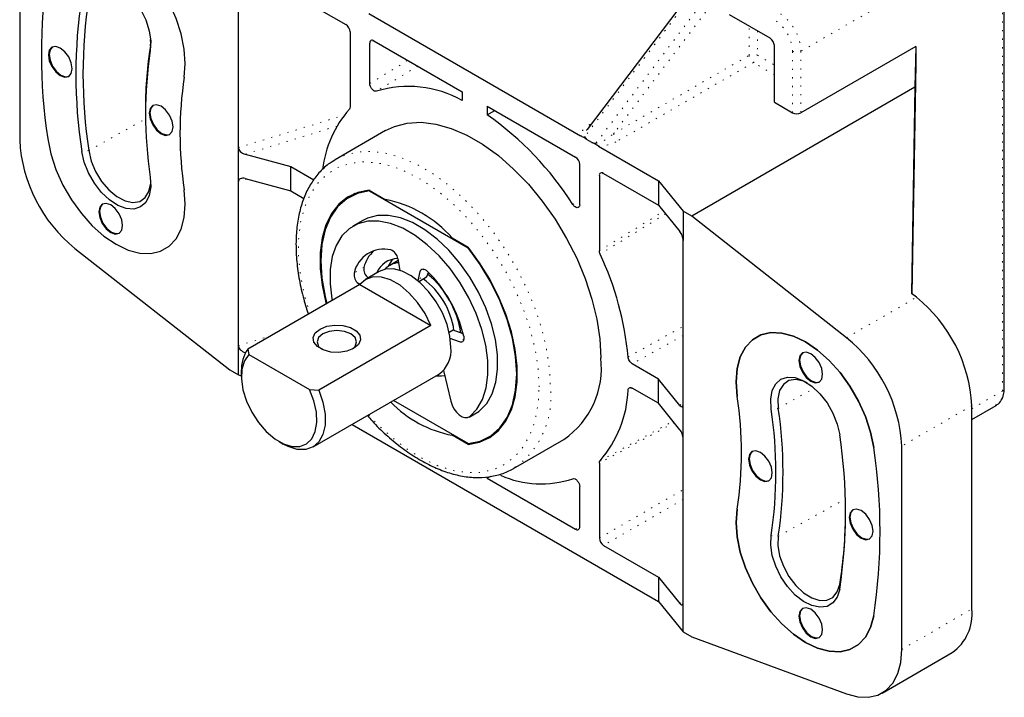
# Model space of a CAD drawing. Header units: millimetres. Extents: x 20 to 408, y 16 to 568.
# Tile 4 of 12: x 323 to 408, y 70 to 128. Entities that reach past the tile are written whole.
import ezdxf

# ---------------------------------------------------------------- set-up
doc = ezdxf.new("R2010")
doc.units = ezdxf.units.MM
doc.linetypes.add('DOT2', pattern=[0.635, 0, -0.635])

msp = doc.modelspace()

# ---------------------------------------------------------------- linework, layer by layer
at = {"color": 7, "linetype": 'Continuous', "lineweight": 25}
for p, q in [((323.0055, 135.39522), (323.0055, 117.94139)), ((407.541, 96.61783), (407.541, 135.7628)), ((341.77827, 117.28854), (341.77827, 131.37795)), ((381.3975, 131.61293), (371.71747, 118.83882)), ((346.28305, 130.58173), (351.014, 127.85061)), ((352.97859, 128.79866), (371.16772, 118.29829)), ((387.43707, 126.67209), (383.95104, 128.68454)), ((351.37463, 127.22599), (351.37463, 120.78698)), ((334.22472, 126.03262), (334.26137, 126.37787)), ((334.25336, 126.25985), (334.24837, 126.57309)), ((353.05754, 122.79702), (353.05754, 126.25446)), ((353.41817, 126.46271), (360.99128, 122.09085)), ((387.7977, 121.18906), (387.7977, 126.04747)), ((399.93872, 125.97729), (390.08165, 120.28692)), ((399.93872, 125.97729), (399.87042, 122.46813)), ((399.93872, 125.97729), (399.93872, 124.4863)), ((399.93872, 124.4863), (399.61261, 104.7483)), ((360.99128, 122.09085), (360.99128, 121.34559)), ((399.87042, 122.46813), (380.70542, 111.4044)), ((399.87042, 122.46813), (399.5781, 104.77539)), ((387.7977, 121.18906), (389.3604, 120.28692)), ((333.80894, 120.78475), (333.80894, 120.43161)), ((363.15503, 120.84174), (363.15503, 120.09649)), ((363.15503, 120.84174), (370.72814, 116.46988)), ((363.15503, 120.09649), (363.78829, 120.47617)), ((354.42378, 118.75347), (350.09628, 116.25526)), ((372.12938, 117.74314), (371.73106, 117.97308)), ((341.77827, 114.37349), (341.77827, 117.28854)), ((342.35703, 116.71631), (346.28305, 115.65945)), ((372.69273, 117.41793), (377.86326, 114.43304)), ((371.08877, 112.38782), (371.08877, 115.84526)), ((346.28305, 113.57727), (346.28305, 115.65945)), ((346.28305, 115.65945), (348.25491, 114.52111)), ((373.1323, 115.08198), (377.86326, 112.35086)), ((341.77827, 100.28408), (341.77827, 114.37349)), ((342.35703, 114.63413), (346.28305, 113.57727)), ((372.77168, 114.87373), (372.77168, 108.43473)), ((377.86326, 114.43304), (379.96387, 111.83249)), ((377.86326, 114.43304), (377.86326, 112.35086)), ((346.28305, 113.57727), (347.40741, 112.92819)), ((352.0278, 113.44443), (351.31531, 113.03312)), ((351.77296, 113.35085), (351.56449, 113.17696)), ((353.0161, 113.6474), (354.39679, 112.85035)), ((353.0924, 113.60335), (353.03229, 113.56865)), ((353.03229, 113.56865), (361.49737, 108.68187)), ((377.86326, 112.35086), (379.69399, 110.08442)), ((379.96387, 111.83249), (379.96387, 109.33388)), ((380.70542, 111.4044), (379.96387, 111.83249)), ((352.46272, 111.04554), (351.62126, 110.55977)), ((393.98882, 100.97501), (380.70542, 111.4044)), ((360.13287, 109.53898), (361.51355, 108.74193)), ((379.96387, 95.24446), (379.96387, 109.33388)), ((327.75332, 108.64295), (341.03673, 98.21355)), ((361.54132, 108.70724), (361.49737, 108.68187)), ((355.49795, 107.59595), (354.77514, 107.17868)), ((355.47108, 107.75138), (355.61293, 106.93064)), ((353.87358, 106.65822), (352.70756, 105.98509)), ((355.61293, 106.93064), (355.65415, 106.75396)), ((357.23381, 105.99493), (357.37566, 106.6519)), ((358.07527, 106.48069), (358.09878, 106.58962)), ((357.19259, 105.86583), (357.23381, 105.99493)), ((357.26799, 105.80231), (357.85176, 106.13931)), ((352.20681, 105.55028), (342.59016, 99.9987)), ((352.1949, 105.5434), (352.09044, 105.62498)), ((352.20681, 105.55028), (358.30789, 102.0282)), ((399.99923, 104.44474), (399.5781, 104.77539)), ((358.30789, 102.0282), (348.69124, 96.47662)), ((360.22438, 101.62124), (359.88208, 101.42364)), ((361.08189, 101.30081), (360.22438, 101.62124)), ((360.7563, 100.62228), (359.97483, 100.91429)), ((341.77827, 97.78546), (341.77827, 100.28408)), ((342.59016, 99.9987), (342.66572, 99.53871)), ((342.35703, 99.71184), (342.39319, 99.70211)), ((342.66572, 99.53871), (347.89443, 96.52024)), ((341.03673, 98.21355), (341.77827, 97.78546)), ((342.03445, 98.09851), (342.03445, 97.68214)), ((359.39209, 98.16335), (360.01471, 95.52364)), ((377.86326, 97.42858), (375.59797, 98.7363)), ((341.77827, 97.78546), (342.03445, 97.7165)), ((348.19049, 91.59982), (358.97316, 97.82452)), ((377.86326, 95.3464), (377.86326, 97.42858)), ((379.69399, 95.16214), (377.86326, 97.42858)), ((347.89443, 96.52024), (348.69124, 96.47662)), ((377.86326, 95.3464), (375.59797, 96.65412)), ((361.49737, 91.88562), (355.09147, 95.58367)), ((362.42831, 94.65751), (362.48684, 94.6978)), ((379.69399, 93.07996), (377.86326, 95.3464)), ((379.96387, 92.32941), (379.96387, 95.24446)), ((404.74705, 93.96289), (406.82819, 95.16431)), ((404.74705, 77.69247), (404.74705, 95.1463)), ((361.58685, 94.17175), (362.42831, 94.65751)), ((351.54397, 93.53574), (377.86326, 78.34194)), ((360.13287, 92.60392), (360.19298, 92.63863)), ((361.51355, 91.80687), (360.13287, 92.60392)), ((363.21434, 92.42115), (363.92683, 92.83246)), ((363.46352, 92.565), (363.71836, 92.65858)), ((365.39504, 89.75417), (369.72253, 92.25238)), ((379.96387, 78.24), (379.96387, 92.32941)), ((345.27955, 92.06087), (345.64011, 91.85265)), ((361.51355, 91.80687), (361.68807, 91.90762)), ((398.73664, 74.22274), (398.73664, 91.67656)), ((365.59634, 89.87666), (365.39504, 89.75417)), ((372.77168, 90.21887), (372.77168, 83.77986)), ((363.43344, 89.07572), (363.15503, 88.915)), ((363.15503, 88.915), (363.15503, 89.03313)), ((363.15503, 88.915), (370.72814, 84.54313)), ((371.08877, 84.75138), (371.08877, 88.20883)), ((373.1323, 83.15524), (377.86326, 80.42412)), ((377.86326, 80.42412), (377.86326, 78.34194)), ((377.86326, 80.42412), (379.69399, 78.15768)), ((377.86326, 78.34194), (379.96387, 75.74139)), ((379.96387, 75.74139), (379.96387, 78.24)), ((379.96387, 75.74139), (380.70542, 75.3133)), ((380.70542, 75.3133), (393.98882, 70.40601)), ((397.04632, 70.48672), (403.05673, 73.95646))]:
    msp.add_line(p, q, dxfattribs=at)
at = {"color": 7, "linetype": 'DOT2', "lineweight": 18}
for p, q in [((407.39163, 135.55461), (390.08165, 125.56178)), ((407.39163, 96.40965), (407.39163, 135.55461)), ((381.54687, 131.46069), (371.53848, 118.25326)), ((372.50015, 117.6981), (382.50854, 130.90553)), ((383.22979, 130.67818), (373.99954, 118.49761)), ((385.63395, 125.21402), (385.63395, 127.71301)), ((386.3552, 127.29665), (386.3552, 125.21402)), ((334.22008, 125.62084), (334.22472, 126.03262)), ((353.41823, 126.46268), (353.05754, 126.25446)), ((373.99954, 118.49761), (385.63395, 125.21402)), ((386.3552, 125.21402), (387.7977, 124.38128)), ((389.3604, 120.28692), (389.3604, 125.56178)), ((390.08165, 125.56178), (390.08165, 120.28692)), ((353.05754, 122.79702), (356.33157, 124.78084)), ((357.19294, 124.28359), (353.6479, 122.13512)), ((385.99458, 124.5894), (374.36016, 117.87299)), ((387.7977, 123.54848), (385.99458, 124.5894)), ((341.77827, 117.28854), (350.86791, 120.0786)), ((328.93818, 117.03226), (333.81496, 119.76919)), ((371.956, 119.26089), (372.10054, 119.34432)), ((371.956, 119.26089), (372.01558, 119.23221)), ((350.23143, 119.13335), (342.35703, 116.71631)), ((328.93818, 117.03226), (328.33111, 116.96824)), ((373.13236, 115.08195), (372.77168, 114.87373)), ((342.50107, 114.59535), (341.77827, 114.37349)), ((370.4984, 112.40753), (371.08877, 112.76493)), ((372.77168, 108.43473), (378.28623, 111.82723)), ((378.46347, 111.60781), (372.83875, 108.15399)), ((352.55942, 107.01597), (351.71796, 106.53021)), ((357.73539, 106.85956), (357.37566, 106.6519)), ((352.61691, 105.9289), (352.09044, 105.62498)), ((358.07527, 106.48069), (357.23381, 105.99493)), ((393.98882, 100.97501), (399.99923, 104.44474)), ((341.77827, 100.28408), (344.56763, 101.14027)), ((361.14023, 100.84391), (360.7563, 100.62228)), ((379.96387, 101.16117), (375.59797, 98.7363)), ((342.40726, 99.72726), (342.35703, 99.71184)), ((375.57055, 96.66792), (375.23884, 96.4837)), ((388.12914, 94.91426), (391.22509, 96.65176)), ((404.74705, 94.88296), (407.39163, 96.40965)), ((362.48684, 94.6978), (361.64538, 94.21203)), ((379.69399, 95.16214), (379.96387, 95.45515)), ((388.12914, 94.91426), (387.52207, 94.85025)), ((404.74705, 95.1463), (398.73664, 91.67656)), ((379.20299, 93.68782), (372.77168, 90.21887)), ((372.83875, 90.42216), (379.10827, 93.80508)), ((372.77168, 83.77986), (379.96387, 87.93182)), ((379.96387, 87.09902), (373.1323, 83.15524)), ((388.12914, 83.93847), (393.89122, 87.13259)), ((370.72814, 84.54313), (371.08877, 84.75132)), ((387.52207, 83.99712), (388.12914, 83.93847)), ((393.41104, 79.3984), (393.41568, 79.81019)), ((379.69399, 78.15768), (379.96387, 78.45069)), ((398.73664, 74.22274), (404.74705, 77.69247))]:
    msp.add_line(p, q, dxfattribs=at)
at = {"color": 7, "linetype": 'Continuous', "lineweight": 25, "flags": 128}
for points in [[(337.1355, 123.34417), (337.2259, 124.48516), (337.1355, 125.73051), (336.86705, 127.0424), (336.42871, 128.38096), (335.83379, 129.70552), (335.10037, 130.97583), (334.25074, 132.1533), (333.31072, 133.20215), (332.30885, 134.09051), (331.27559, 134.79138), (330.24233, 135.28348), (329.24047, 135.55185), (328.30044, 135.58834), (327.45081, 135.39183), (326.7174, 134.9683), (326.12248, 134.33062), (325.68414, 133.49816), (325.41569, 132.49621)], [(337.1355, 123.34417), (337.2259, 124.48516), (337.1355, 125.73051), (336.86705, 127.0424), (336.42871, 128.38096), (335.83379, 129.70552), (335.10037, 130.97583), (334.25074, 132.1533), (333.31072, 133.20215), (332.30885, 134.09051), (331.27559, 134.79138), (330.24233, 135.28348), (329.24047, 135.55185), (328.30044, 135.58834), (327.45081, 135.39183), (326.7174, 134.9683), (326.12248, 134.33062), (325.68414, 133.49816), (325.41569, 132.49621)], [(328.33111, 130.21955), (328.54092, 130.89473), (328.90966, 131.39703), (329.4159, 131.69727), (330.03022, 131.77801), (330.71692, 131.63454), (331.43608, 131.2752), (332.14592, 130.72089), (332.80517, 130.00381), (333.37554, 129.16564), (333.82386, 128.25508), (334.12408, 127.32507), (334.25877, 126.42964), (334.22008, 125.62084)], [(327.51331, 124.066), (327.43553, 124.56243), (327.21404, 125.07308), (326.88255, 125.52022), (326.49154, 125.83576), (326.10053, 125.97167), (325.76904, 125.90726), (325.54755, 125.65234), (325.46977, 125.24571), (325.54755, 124.74928), (325.76904, 124.23863), (326.10053, 123.7915), (326.49154, 123.47596), (326.88255, 123.34004), (327.21404, 123.40445), (327.43553, 123.65937), (327.51331, 124.066)], [(325.79978, 125.92356), (325.60765, 125.68704), (325.52988, 125.28041), (325.60765, 124.78398), (325.82914, 124.27333), (326.16063, 123.8262), (326.55164, 123.51065), (326.94266, 123.37474), (327.24341, 123.42285)], [(334.12476, 120.24929), (334.20254, 119.75287), (334.42403, 119.24221), (334.75551, 118.79508), (335.14653, 118.47954), (335.53754, 118.34363), (335.86903, 118.40803), (336.09052, 118.66296), (336.1683, 119.06959), (336.09052, 119.56601), (335.86903, 120.07667), (335.53754, 120.5238), (335.14653, 120.83934), (334.75551, 120.97525), (334.42403, 120.91085), (334.20254, 120.65592), (334.12476, 120.24929)], [(334.45476, 120.92715), (334.26264, 120.69062), (334.18486, 120.28399)], [(334.18486, 120.28399), (334.26264, 119.78756), (334.48413, 119.27691), (334.81562, 118.82978), (335.20663, 118.51424), (335.59765, 118.37832), (335.8984, 118.42643)], [(354.42378, 118.75347), (355.17703, 119.11005), (356.27619, 119.39769), (357.46676, 119.46621), (358.72998, 119.31452), (360.04593, 118.94501), (361.39384, 118.36351), (362.75247, 117.57919), (364.10038, 116.60442), (365.41633, 115.45457), (366.67955, 114.14778), (367.87012, 112.70466), (368.96927, 111.14796), (369.95967, 109.50223), (370.82569, 107.79343), (371.55368, 106.04852), (372.13216, 104.29499), (372.552, 102.56052), (372.80658, 100.87245), (372.89189, 99.2574)], [(325.41569, 118.05766), (325.68414, 116.74577), (326.12248, 115.40721), (326.7174, 114.08265), (327.45081, 112.81234), (328.30044, 111.63487), (329.24047, 110.58602), (330.24233, 109.69766), (331.27559, 108.99678), (332.30885, 108.50468), (333.31072, 108.23631), (334.25074, 108.19983), (335.10037, 108.39634), (335.83379, 108.81987), (336.42871, 109.45755), (336.86705, 110.29001), (337.1355, 111.29195), (337.2259, 112.43294), (337.1355, 113.67829)], [(325.41569, 118.05766), (325.68414, 116.74577), (326.12248, 115.40721), (326.7174, 114.08265), (327.45081, 112.81234), (328.30044, 111.63487), (329.24047, 110.58602), (330.24233, 109.69766), (331.27559, 108.99678), (332.30885, 108.50468), (333.31072, 108.23631), (334.25074, 108.19983), (335.10037, 108.39634), (335.83379, 108.81987), (336.42871, 109.45755), (336.86705, 110.29001), (337.1355, 111.29195), (337.2259, 112.43294), (337.1355, 113.67829)], [(334.22008, 114.7677), (334.25877, 113.91423), (334.12408, 113.1743), (333.82386, 112.59092), (333.37554, 112.19799), (332.80517, 112.01834), (332.14592, 112.06242), (331.43608, 112.32767), (330.71692, 112.79866), (330.03022, 113.44804), (329.4159, 114.23805), (328.90966, 115.12278), (328.54092, 116.05083), (328.33111, 116.96824)], [(328.93818, 117.03226), (329.14888, 116.13896), (329.52535, 115.23922), (330.04194, 114.39437), (330.66345, 113.66197), (331.34752, 113.09194), (332.04753, 112.72313), (332.71578, 112.58066), (333.30672, 112.67425), (333.7801, 112.99753), (334.10363, 113.52845), (334.25529, 114.23084), (334.26137, 114.32565)], [(353.0161, 113.6474), (352.03832, 113.44789), (351.16196, 113.04032), (350.40404, 112.43262), (349.77925, 111.63657), (349.29974, 110.66762), (348.9748, 109.54457), (348.81074, 108.28922), (348.81074, 106.92594), (348.9748, 105.48117), (349.29974, 103.98295), (349.32559, 103.88698)], [(353.03229, 113.56865), (351.99889, 113.34598), (351.08235, 112.88766), (350.303, 112.20388), (349.67814, 111.30979), (349.22164, 110.22525), (348.94362, 108.97432), (348.85026, 107.58476), (348.94362, 106.08741), (349.22164, 104.51549), (349.37234, 103.91397)], [(329.79726, 111.78136), (329.87504, 111.28493), (330.09653, 110.77428), (330.42802, 110.32715), (330.81903, 110.0116), (331.21005, 109.87569), (331.54153, 109.9401), (331.76303, 110.19502), (331.8408, 110.60165), (331.76303, 111.09808), (331.54153, 111.60873), (331.21005, 112.05586), (330.81903, 112.37141), (330.42802, 112.50732), (330.09653, 112.44291), (329.87504, 112.18799), (329.79726, 111.78136)], [(330.12727, 112.45921), (329.93515, 112.22269), (329.85737, 111.81606)], [(329.85737, 111.81606), (329.93515, 111.31963), (330.15664, 110.80898), (330.48812, 110.36184), (330.87914, 110.0463), (331.27015, 109.91039), (331.5709, 109.9585)], [(361.64538, 94.21203), (362.25728, 94.85775), (362.72718, 95.68319), (363.04364, 96.66826), (363.19896, 97.78899), (363.18936, 99.01809), (363.01507, 100.32564), (362.68033, 101.67982), (362.1933, 103.04768), (361.56582, 104.3959), (360.81317, 105.69169), (359.95367, 106.90349), (359.00824, 108.00181), (357.9999, 108.95992), (356.95318, 109.7545), (355.89356, 110.3662), (354.84684, 110.78014), (353.8385, 110.98624), (352.89307, 110.97949), (352.03357, 110.76004), (351.28092, 110.33324), (350.65345, 109.70949), (350.16641, 108.90395), (349.83168, 107.93625), (349.65739, 106.82993), (349.64778, 105.61192), (349.8031, 104.31186), (349.8279, 104.17696)], [(362.48684, 94.6978), (363.09874, 95.34352), (363.56863, 96.16896), (363.8851, 97.15403), (364.04042, 98.27475), (364.03081, 99.50385), (363.85652, 100.8114), (363.52179, 102.16559), (363.03475, 103.53344), (362.40727, 104.88167), (361.65463, 106.17745), (360.79513, 107.38925), (359.8497, 108.48757), (358.84135, 109.44568), (357.79464, 110.24026), (356.73502, 110.85196), (355.6883, 111.2659), (354.67996, 111.472), (353.73453, 111.46525), (352.87503, 111.2458), (352.46272, 111.04554)], [(361.49737, 91.88562), (362.53076, 92.10829), (363.44731, 92.56661), (364.22665, 93.2504), (364.85151, 94.14448), (365.30802, 95.22902), (365.58604, 96.47995), (365.6794, 97.86951), (365.58604, 99.36686), (365.30802, 100.93878), (364.85151, 102.55039), (364.22665, 104.16592), (363.44731, 105.74952), (362.53076, 107.26606), (361.49737, 108.68187)], [(361.51355, 91.80687), (362.49134, 92.00638), (363.3677, 92.41395), (364.12562, 93.02165), (364.7504, 93.8177), (365.22992, 94.78666), (365.55486, 95.9097), (365.71892, 97.16505), (365.71892, 98.52834), (365.55486, 99.97311), (365.22992, 101.47132), (364.7504, 102.99391), (364.12562, 104.51132), (363.3677, 105.9941), (362.49134, 107.41349), (361.51355, 108.74193)], [(355.02554, 107.71661), (354.65749, 107.17758), (354.60577, 107.06696)], [(360.02962, 100.15953), (359.9453, 101.10342), (359.69631, 102.10051), (359.29428, 103.1042), (358.758, 104.06753), (358.11257, 104.94548), (357.38814, 105.69699), (356.61861, 106.28692), (355.83995, 106.68768), (355.08856, 106.88053), (354.39959, 106.85647), (353.87358, 106.65822)], [(357.37566, 106.6519), (357.40711, 106.74225), (357.45745, 106.81176), (357.52445, 106.85739), (357.60519, 106.87713), (357.69612, 106.87012), (357.79326, 106.83667), (357.89234, 106.77824), (357.98904, 106.6974)], [(358.30789, 102.0282), (357.8043, 103.04609), (357.17338, 103.9901), (356.44667, 104.81304), (355.66051, 105.47376), (354.85419, 105.93924), (354.06803, 106.1862), (353.34132, 106.2023), (352.7104, 105.98673), (352.20681, 105.55028)], [(357.85176, 106.13931), (357.96976, 106.24287), (358.07527, 106.48069)], [(348.79015, 101.72127), (349.37051, 101.95587), (350.05485, 102.06172), (350.76064, 102.02608), (351.40275, 101.85323), (351.90372, 101.56402), (352.20314, 101.19334), (352.26489, 100.7859), (352.08152, 100.39083), (351.67515, 100.0558), (351.09479, 99.82121), (350.41045, 99.71535), (349.70466, 99.751), (349.06255, 99.92385), (348.56158, 100.21306), (348.26216, 100.58373), (348.20041, 100.99118), (348.38378, 101.38624), (348.79015, 101.72127)], [(351.54418, 99.98651), (351.80325, 100.23535), (351.93265, 100.61091), (351.80325, 100.98648), (351.43473, 101.30486), (350.88321, 101.5176), (350.23265, 101.5923), (349.58209, 101.5176), (349.03057, 101.30486)], [(349.03057, 101.30486), (348.66206, 100.98648), (348.53265, 100.61091), (348.66206, 100.23535), (348.92113, 99.98651)], [(361.12878, 101.09746), (361.14621, 100.97475), (361.14295, 100.86227), (361.11914, 100.76494), (361.07582, 100.68702), (361.01489, 100.63195), (360.93903, 100.60212), (360.85156, 100.59885), (360.7563, 100.62228)], [(396.32646, 91.5603), (396.05801, 92.87219), (395.61967, 94.21075), (395.02475, 95.5353), (394.29133, 96.80562), (393.4417, 97.98309), (392.50168, 99.03194), (391.49981, 99.92029), (390.46655, 100.62117), (389.43329, 101.11327), (388.43143, 101.38164), (387.4914, 101.41812), (386.64177, 101.22162), (385.90836, 100.79809), (385.31344, 100.1604), (384.8751, 99.32794), (384.60665, 98.326), (384.51625, 97.18502), (384.60665, 95.93966)], [(384.60665, 95.93966), (384.51625, 97.18502), (384.60665, 98.326), (384.8751, 99.32794), (385.31344, 100.1604), (385.90836, 100.79809), (386.64177, 101.22162), (387.4914, 101.41812), (388.43143, 101.38164), (389.43329, 101.11327), (390.46655, 100.62117), (391.49981, 99.92029), (392.50168, 99.03194), (393.4417, 97.98309), (394.29133, 96.80562), (395.02475, 95.5353), (395.61967, 94.21075), (396.05801, 92.87219), (396.32646, 91.5603)], [(342.66572, 99.53871), (342.2934, 98.99962), (342.08127, 98.28938), (342.0407, 97.44607), (342.17388, 96.51493), (342.47366, 95.54591), (342.92396, 94.59096), (343.50063, 93.70132), (344.17274, 92.92469), (344.90425, 92.30274), (345.6559, 91.86881), (346.38741, 91.64619), (347.05952, 91.64682), (347.63619, 91.87065), (348.08649, 92.30569), (348.38627, 92.9286), (348.51945, 93.70597), (348.47888, 94.59611), (348.26675, 95.55128), (347.89443, 96.52024)], [(391.94488, 97.83659), (391.8671, 98.33302), (391.64561, 98.84367), (391.31412, 99.29081), (390.92311, 99.60635), (390.5321, 99.74226), (390.20061, 99.67785), (389.97912, 99.42293), (389.90134, 99.0163), (389.97912, 98.51987), (390.20061, 98.00922), (390.5321, 97.56209), (390.92311, 97.24655), (391.31412, 97.11063), (391.64561, 97.17504), (391.8671, 97.42996), (391.94488, 97.83659)], [(390.23135, 99.69415), (390.03922, 99.45763), (389.96145, 99.051), (390.03922, 98.55457), (390.26071, 98.04392), (390.5922, 97.59679), (390.98321, 97.28124), (391.37423, 97.14533), (391.67498, 97.19344)], [(358.75203, 97.69687), (359.21821, 97.6925), (359.49309, 97.73516)], [(387.52207, 94.85025), (387.48338, 95.70372), (387.61806, 96.44365), (387.91829, 97.02703), (388.36661, 97.41997), (388.93697, 97.59961), (389.59623, 97.55553), (390.30606, 97.29029), (391.02523, 96.81929), (391.71192, 96.16992), (392.32624, 95.37991), (392.83248, 94.49517), (393.20122, 93.56713), (393.41104, 92.64971)], [(390.62407, 97.10689), (390.30633, 97.24796), (389.63808, 97.39043), (389.04714, 97.29684), (388.57377, 96.97356), (388.25023, 96.44264), (388.09858, 95.74025), (388.12914, 94.91426)], [(348.69124, 96.47662), (349.04293, 95.43341), (349.22378, 94.41949), (349.22469, 93.48577), (349.04563, 92.67914), (348.69559, 92.04011), (348.19214, 91.60077), (347.56057, 91.38318), (346.83259, 91.39827), (346.04476, 91.64527), (345.64011, 91.85265)], [(360.01471, 95.52364), (360.12221, 95.19742), (360.28642, 94.88074), (360.49562, 94.59616), (360.7349, 94.36399), (360.9872, 94.20077), (361.23453, 94.11814), (361.45927, 94.12198), (361.64538, 94.21203)], [(387.61739, 89.36866), (387.53961, 89.86509), (387.31812, 90.37574), (386.98663, 90.82287), (386.59562, 91.13841), (386.2046, 91.27433), (385.87312, 91.20992), (385.65163, 90.955), (385.57385, 90.54837), (385.65163, 90.05194), (385.87312, 89.54129), (386.2046, 89.09415), (386.59562, 88.77861), (386.98663, 88.6427), (387.31812, 88.70711), (387.53961, 88.96203), (387.61739, 89.36866)], [(385.90385, 91.22622), (385.71173, 90.98969), (385.63395, 90.58307), (385.71173, 90.08664), (385.93322, 89.57598), (386.26471, 89.12885), (386.65572, 88.81331), (387.04674, 88.6774), (387.34749, 88.7255)], [(384.60665, 86.27378), (384.51625, 85.1328), (384.60665, 83.88744), (384.8751, 82.57555), (385.31344, 81.23699), (385.90836, 79.91243), (386.64177, 78.64212), (387.4914, 77.46465), (388.43143, 76.4158), (389.43329, 75.52745), (390.46655, 74.82657), (391.49981, 74.33447), (392.50168, 74.0661), (393.4417, 74.02962), (394.29133, 74.22612), (395.02475, 74.64965), (395.61967, 75.28733), (396.05801, 76.11979), (396.32646, 77.12174)], [(396.32646, 77.12174), (396.05801, 76.11979), (395.61967, 75.28733), (395.02475, 74.64965), (394.29133, 74.22612), (393.4417, 74.02962), (392.50168, 74.0661), (391.49981, 74.33447), (390.46655, 74.82657), (389.43329, 75.52745), (388.43143, 76.4158), (387.4914, 77.46465), (386.64177, 78.64212), (385.90836, 79.91243), (385.31344, 81.23699), (384.8751, 82.57555), (384.60665, 83.88744), (384.51625, 85.1328), (384.60665, 86.27378)], [(393.90928, 86.31006), (393.90232, 86.39369), (393.89875, 86.86359)], [(394.22883, 85.55195), (394.30661, 85.05552), (394.5281, 84.54487), (394.85959, 84.09774), (395.2506, 83.78219), (395.64162, 83.64628), (395.9731, 83.71069), (396.1946, 83.96561), (396.27237, 84.37224), (396.1946, 84.86867), (395.9731, 85.37932), (395.64162, 85.82645), (395.2506, 86.142), (394.85959, 86.27791), (394.5281, 86.2135), (394.30661, 85.95858), (394.22883, 85.55195)], [(394.55884, 86.2298), (394.36672, 85.99328), (394.28894, 85.58665)], [(394.28894, 85.58665), (394.36672, 85.09022), (394.58821, 84.57957), (394.91969, 84.13243), (395.31071, 83.81689), (395.70172, 83.68098), (396.00247, 83.72909)], [(393.41104, 79.3984), (393.20122, 78.72323), (392.83248, 78.22092), (392.32624, 77.92068), (391.71192, 77.83995), (391.02523, 77.98342), (390.30606, 78.34275), (389.59623, 78.89706), (388.93697, 79.61414), (388.36661, 80.45232), (387.91829, 81.36287), (387.61806, 82.29289), (387.48338, 83.18831), (387.52207, 83.99712)], [(388.12914, 83.93847), (388.09858, 83.14777), (388.25023, 82.27028), (388.57377, 81.36581), (389.04714, 80.496), (389.63808, 79.72012), (390.30633, 79.09104), (391.00634, 78.65164), (391.69041, 78.43186), (392.31192, 78.44668), (392.82851, 78.69508), (393.20499, 79.16015), (393.41568, 79.81019)], [(389.90134, 77.08402), (389.97912, 76.58759), (390.20061, 76.07694), (390.5321, 75.6298), (390.92311, 75.31426), (391.31412, 75.17835), (391.64561, 75.24275), (391.8671, 75.49768), (391.94488, 75.90431), (391.8671, 76.40073), (391.64561, 76.91139), (391.31412, 77.35852), (390.92311, 77.67406), (390.5321, 77.80998), (390.20061, 77.74557), (389.97912, 77.49064), (389.90134, 77.08402)], [(390.23135, 77.76187), (390.03922, 77.52534), (389.96145, 77.11871)], [(389.96145, 77.11871), (390.03922, 76.62228), (390.26071, 76.11163), (390.5922, 75.6645), (390.98321, 75.34896), (391.37423, 75.21304), (391.67498, 75.26115)], [(393.98882, 70.40601), (394.95698, 70.15067), (395.86498, 70.11913), (396.68535, 70.31233), (397.39331, 70.72444), (397.96746, 71.343), (398.39042, 72.14931), (398.64943, 73.11899), (398.73664, 74.22274)]]:
    msp.add_lwpolyline(points, dxfattribs=at)
at = {"color": 7, "linetype": 'DOT2', "lineweight": 18, "flags": 128}
for points in [[(350.13757, 116.27884), (350.84954, 116.61184), (351.94869, 116.89948), (353.13927, 116.968), (354.40249, 116.81631), (355.71843, 116.4468), (357.06635, 115.8653), (358.42497, 115.08098), (359.77289, 114.10621), (361.08883, 112.95636), (362.35205, 111.64957), (363.54263, 110.20645), (364.64178, 108.64975), (365.63218, 107.00402), (366.4982, 105.29523), (367.22619, 103.55031), (367.80466, 101.79678), (368.2245, 100.06231), (368.47909, 98.37424), (368.56439, 96.75919)], [(367.60273, 96.75919), (367.51785, 98.33476), (367.26463, 99.98246), (366.8472, 101.67522), (366.27243, 103.38526), (365.54976, 105.08448), (364.69105, 106.74501), (363.7104, 108.33955), (362.62392, 109.84194), (361.44944, 111.22751), (360.20625, 112.4735), (358.91476, 113.55946), (357.59617, 114.46755), (356.27215, 115.18286), (354.96443, 115.69365), (353.69448, 115.99153), (352.48315, 116.07161), (351.35034, 115.93257), (350.31465, 115.5767), (349.39307, 115.00984), (348.60076, 114.2413), (347.9507, 113.2837), (347.45358, 112.15275), (347.11757, 110.86704), (346.94817, 109.44768), (346.94817, 107.91796), (347.11757, 106.30301), (347.45358, 104.62934), (347.90361, 103.06609)], [(375.23884, 99.32137), (375.97388, 99.72966), (378.91404, 101.36283), (379.96387, 101.94598)], [(352.96325, 94.35508), (353.69448, 93.58498), (354.96443, 92.41661), (356.27215, 91.41753), (357.59617, 90.60416), (358.91476, 89.98985), (360.20625, 89.58468), (361.44944, 89.39531), (362.62392, 89.42485), (363.7104, 89.67282), (364.69105, 90.13513), (365.54976, 90.8042), (366.27243, 91.66905), (366.8472, 92.71548), (367.26463, 93.92629), (367.51785, 95.28161), (367.60273, 96.75919)]]:
    msp.add_lwpolyline(points, dxfattribs=at)
at = {"color": 7, "linetype": 'Continuous', "lineweight": 25}
for centre, radius, start, end in [((372.69471, 125.27693), 47.82702, 171.3182682, 188.6817318), ((372.69471, 125.27693), 47.82702, 171.3182682, 188.6817318), ((371.72247, 123.5939), 43.8943, 171.3182682, 188.6817318), ((371.92788, 123.59658), 43.48799, 171.3182682, 188.6817318), ((350.59167, 127.19036), 0.78377, 2.6054785, 57.3945217), ((365.63405, 120.9037), 31.82533, 170.7258547, 180.2141491), ((353.27739, 126.29013), 0.22272, 50.7967148, 189.214037), ((387.01474, 126.01184), 0.78377, 2.6054785, 57.3945217), ((369.75862, 120.19427), 35.95047, 171.3182682, 188.6817318), ((368.78639, 118.51123), 32.01775, 171.3182682, 188.6817318), ((368.78639, 118.51123), 32.01775, 171.3182682, 188.6817318), ((356.39568, 113.14698), 9.39877, 60.7278896, 106.9989771), ((358.42897, 114.32445), 9.48117, 138.6867507, 173.3851809), ((347.57198, 97.86269), 27.15093, 32.3916041, 54.9744678), ((389.72103, 120.98293), 0.78388, 242.6096722, 297.3903278), ((335.75385, 118.58939), 12.7648, 182.9098508, 231.1881944), ((370.30581, 115.80963), 0.78377, 2.6054785, 57.3945217), ((372.99153, 114.9094), 0.22272, 50.7967148, 189.214037), ((352.37745, 102.72855), 10.32126, 41.2879866, 78.71739), ((354.26271, 105.96775), 2.60616, 76.8028485, 167.5364075), ((355.42608, 106.27411), 2.96109, 133.0090877, 165.4906517), ((354.53776, 107.61826), 0.94277, 8.1174428, 70.1620098), ((355.51788, 105.74804), 2.02292, 91.4246358, 157.2424983), ((355.66012, 105.64844), 1.76627, 94.2214091, 137.1829103), ((348.74567, 96.86477), 26.60683, 5.2976522, 25.1062317), ((352.67071, 106.39298), 0.96257, 171.8039271, 232.9270731), ((353.51216, 106.87875), 0.96257, 171.8039271, 232.9270731), ((349.95992, 98.51553), 11.46341, 13.0165426, 45.5398527), ((353.71787, 100.67508), 6.63884, 7.971532, 53.6695143), ((352.83465, 100.17448), 8.13884, 8.4792388, 50.0736773), ((391.99871, 94.4983), 12.7648, 2.9098508, 51.1881944), ((385.9883, 91.02856), 12.7648, 2.9098508, 51.1881944), ((345.1562, 98.21692), 3.12399, 145.2250607, 182.1722076), ((357.52167, 99.88773), 2.52263, 305.1268701, 6.1853103), ((365.58101, 98.34565), 7.36751, 304.2034314, 7.108749), ((365.42252, 96.86458), 9.82371, 319.0194208, 357.7779602), ((352.95575, 91.10672), 32.01775, 351.3182682, 8.6817318), ((352.95575, 91.10672), 32.01775, 351.3182682, 8.6817318), ((362.05298, 102.44886), 10.03044, 224.2242847, 258.9638322), ((351.98352, 89.42368), 35.95047, 351.3182682, 8.6817318), ((352.18893, 89.42637), 36.35678, 351.3182682, 8.6817318), ((350.01967, 86.02405), 43.8943, 351.3182682, 8.6817318), ((349.04744, 84.34102), 47.82702, 351.3182682, 8.6817318), ((349.04744, 84.34102), 47.82702, 351.3182682, 8.6817318), ((367.78169, 97.07188), 8.63941, 246.1066934, 288.327987), ((355.9389, 85.93374), 37.97377, 350.7201156, 359.9663753), ((370.86892, 84.71572), 0.22272, 230.7967148, 9.214037), ((373.55464, 83.81549), 0.78377, 182.6054785, 237.3945217), ((400.77596, 77.23876), 3.99692, 304.7941865, 6.5179939)]:
    msp.add_arc(centre, radius, start, end, dxfattribs=at)
at = {"color": 7, "linetype": 'DOT2', "lineweight": 18}
for centre, radius, start, end in [((385.90587, 125.37176), 4.18011, 2.6054785, 57.3945217), ((385.96758, 125.40739), 3.39634, 2.6054785, 57.3945217), ((385.99458, 124.51801), 0.78388, 62.6096722, 117.3903278), ((386.41691, 125.24964), 0.78377, 182.6054785, 237.3945217), ((385.57224, 125.24964), 0.78377, 302.6054783, 357.3945215), ((389.72103, 126.25778), 0.78388, 242.6096722, 297.3903278), ((374.7825, 118.53324), 0.78377, 182.6054785, 237.3945217), ((361.16861, 95.86734), 7.44936, 306.4681984, 6.8760955), ((406.05882, 96.26253), 1.3409, 305.0133329, 6.2988475), ((407.28577, 96.64328), 0.2565, 294.3746583, 354.3052007)]:
    msp.add_arc(centre, radius, start, end, dxfattribs=at)
for centre, major_axis, ratio, start_param, end_param in [((372.67725, 118.84452), (1.49459, 0.59587), 0.42902282, 1.89710991, 3.06669653), ((372.67725, 119.26095), (1.16729, 0.98405), 0.25760996, 2.29008685, 3.23443152), ((373.63891, 118.7058), (1.16729, 0.98405), 0.25760996, 3.23443152, 4.80522784), ((373.63891, 118.28936), (1.49459, 0.59587), 0.42902282, 3.86911595, 5.03870257)]:
    msp.add_ellipse(centre, major_axis=major_axis, ratio=ratio, start_param=start_param, end_param=end_param, dxfattribs=at)
at = {"color": 7, "linetype": 'Continuous', "lineweight": 25}
for centre, major_axis, ratio, start_param, end_param in [((342.35703, 117.13274), (0.55208, -0.27359), 0.63484364, 3.44639349, 5.01718982), ((342.35703, 114.21769), (0.55208, -0.27359), 0.63484364, 1.87559716, 3.44639349), ((379.69399, 109.66799), (-0.19458, 0.52946), 0.35321245, 3.90715423, 5.47795056), ((342.35703, 100.12828), (0.55208, -0.27359), 0.63484364, 3.44639349, 5.01718982), ((379.69399, 95.57857), (-0.19458, 0.52946), 0.35321245, 2.33635791, 3.90715423), ((379.69399, 92.66352), (-0.19458, 0.52946), 0.35321245, 3.90715423, 5.47795056), ((379.69399, 78.57411), (-0.19458, 0.52946), 0.35321245, 2.33635791, 3.90715423)]:
    msp.add_ellipse(centre, major_axis=major_axis, ratio=ratio, start_param=start_param, end_param=end_param, dxfattribs=at)
for points, knots in [([(353.6479, 122.13512), (353.59504, 122.11517), (353.53061, 122.12047), (353.39622, 122.17842), (353.32588, 122.2319), (353.20337, 122.36921), (353.15051, 122.45319), (353.07707, 122.6291), (353.05754, 122.71782), (353.05754, 122.79702)], [0, 0, 0, 0, 0.25, 0.25, 0.5, 0.5, 0.75, 0.75, 1, 1, 1, 1]), ([(371.73106, 117.97308), (371.63723, 118.02725), (371.54375, 118.09952), (371.3561, 118.20798), (371.26221, 118.24375), (371.16772, 118.29829)], [0, 0, 0, 0, 0.5, 0.5, 1, 1, 1, 1]), ([(371.73106, 117.97308), (371.67924, 118.003), (371.63508, 118.04056), (371.56657, 118.13547), (371.54464, 118.19245), (371.53848, 118.25326)], [0, 0, 0, 0, 0.5, 0.5, 1, 1, 1, 1]), ([(372.12938, 117.74314), (372.18119, 117.71323), (372.23808, 117.69244), (372.36509, 117.67456), (372.4336, 117.67924), (372.50015, 117.6981)], [0, 0, 0, 0, 0.5, 0.5, 1, 1, 1, 1]), ([(372.69273, 117.41793), (372.5989, 117.47209), (372.50542, 117.54436), (372.31776, 117.65282), (372.22387, 117.68859), (372.12938, 117.74314)], [0, 0, 0, 0, 0.5, 0.5, 1, 1, 1, 1]), ([(350.15288, 116.26254), (349.93049, 116.13508), (349.39572, 115.82861), (348.67929, 115.13758), (348.00013, 114.23623), (347.45937, 113.17761), (347.05857, 111.98036), (346.80539, 110.65635), (346.70427, 109.22469), (346.75575, 107.70665), (346.96245, 106.1247), (347.29539, 104.54788), (347.6286, 103.49957), (347.78766, 102.99915)], [0, 0, 0, 0, 0.06518727, 0.1567469, 0.24860511, 0.34140194, 0.43533559, 0.53020785, 0.62565315, 0.72134405, 0.81704487, 0.91266403, 1, 1, 1, 1]), ([(371.08877, 112.38782), (371.08877, 112.30862), (371.06901, 112.24235), (370.99653, 112.15205), (370.94315, 112.12843), (370.82068, 112.13244), (370.75133, 112.15945), (370.6154, 112.25756), (370.55127, 112.32655), (370.4984, 112.40753)], [0, 0, 0, 0, 0.25, 0.25, 0.5, 0.5, 0.75, 0.75, 1, 1, 1, 1]), ([(375.59797, 98.7363), (375.50836, 98.78804), (375.42082, 98.87804), (375.28944, 99.09199), (375.24717, 99.21352), (375.23884, 99.32137)], [0, 0, 0, 0, 0.5, 0.5, 1, 1, 1, 1]), ([(375.23884, 96.4837), (375.24717, 96.58193), (375.28935, 96.65455), (375.42068, 96.71692), (375.50836, 96.70586), (375.59797, 96.65412)], [0, 0, 0, 0, 0.5, 0.5, 1, 1, 1, 1]), ([(406.78929, 95.17542), (406.87567, 95.21717), (407.11509, 95.33288), (407.36703, 95.71295), (407.52048, 96.16383), (407.53504, 96.4859), (407.541, 96.61783)], [0, 0, 0, 0, 0.17252263, 0.47820396, 0.78624708, 1, 1, 1, 1]), ([(352.85512, 94.29265), (352.98783, 94.1382), (353.49847, 93.54389), (354.45371, 92.6346), (355.70183, 91.5858), (356.98584, 90.7005), (358.284, 89.98182), (359.58118, 89.4445), (360.85948, 89.09766), (362.09891, 88.95056), (363.28189, 89.00189), (364.37592, 89.26808), (365.15528, 89.57601), (365.52655, 89.84849), (365.60402, 89.90534)], [0, 0, 0, 0, 0.033217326, 0.127812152, 0.22253872, 0.317422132, 0.412467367, 0.507635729, 0.602749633, 0.697502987, 0.791473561, 0.884276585, 0.975852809, 1, 1, 1, 1]), ([(370.4984, 88.87073), (370.55127, 88.89068), (370.6157, 88.88538), (370.75009, 88.82743), (370.82043, 88.77395), (370.94293, 88.63664), (370.9958, 88.55266), (371.06924, 88.37675), (371.08877, 88.28803), (371.08877, 88.20883)], [0, 0, 0, 0, 0.25, 0.25, 0.5, 0.5, 0.75, 0.75, 1, 1, 1, 1])]:
    msp.add_open_spline(points, degree=3, knots=knots, dxfattribs=at)
for points in [[(351.37463, 120.78698), (351.37463, 120.7002), (351.35119, 120.62915), (351.30756, 120.58368)], [(372.83875, 108.15399), (372.79512, 108.24982), (372.77168, 108.34795), (372.77168, 108.43473)], [(372.77168, 90.21887), (372.77168, 90.30563), (372.79512, 90.37671), (372.83875, 90.42216)]]:
    msp.add_open_spline(points, degree=3, dxfattribs=at)

doc.saveas('drawing.dxf')
